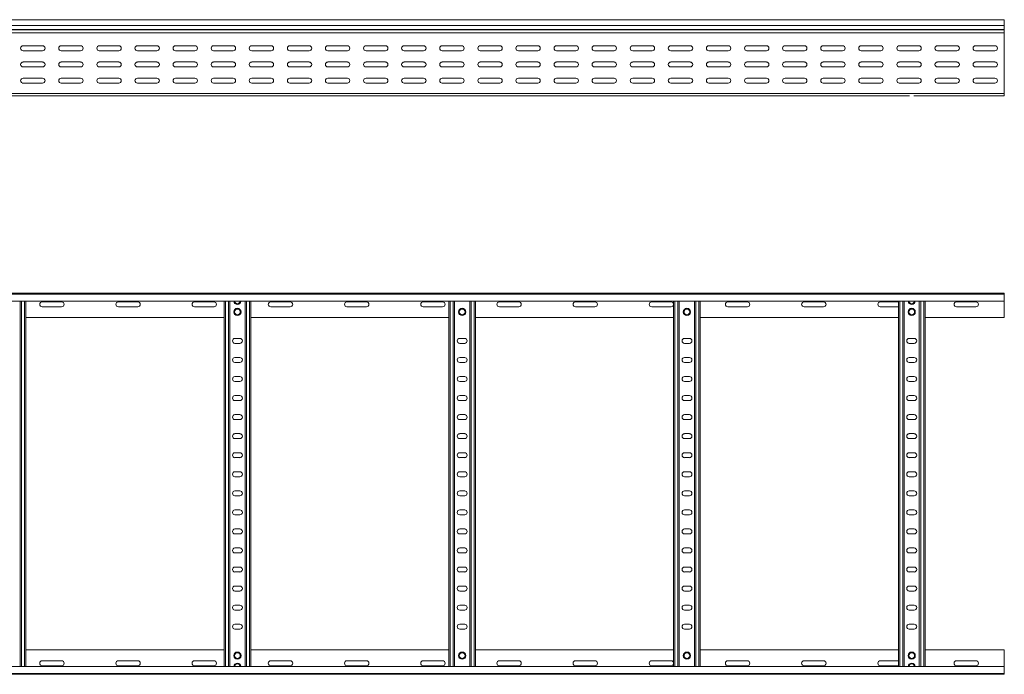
# Model space of a CAD drawing. Header units: millimetres. Extents: x -675 to 3565, y -5029 to -70.
# Tile 5 of 14: x 2246 to 3538, y -3767 to -2908. Entities that reach past the tile are written whole.
import ezdxf

# ---------------------------------------------------------------- set-up
doc = ezdxf.new("R2010")
doc.units = ezdxf.units.MM

msp = doc.modelspace()

# ---------------------------------------------------------------- linework, layer by layer
at = {"color": 7, "linetype": 'Continuous', "lineweight": 15}
for p, q in [((3538.4, -2908.1), (591.4, -2908.1)), ((591.4, -2915.6), (3538.4, -2915.6)), ((3538.4, -2915.6), (3538.4, -2908.1)), ((3538.4, -2920.9), (3538.4, -2915.6)), ((591.4, -2920.9), (3538.4, -2920.9)), ((591.4, -2921.2), (3538.4, -2921.2)), ((591.4, -2925.4), (3538.4, -2925.4)), ((3538.4, -2920.9), (3538.4, -2921.2)), ((3538.4, -2925.4), (3538.4, -2921.2)), ((3538.4, -2925.4), (3538.4, -3005.1)), ((2276.2, -2942.4), (2250.7, -2942.4)), ((2326.2, -2942.4), (2300.7, -2942.4)), ((2376.2, -2942.4), (2350.7, -2942.4)), ((2426.2, -2942.4), (2400.7, -2942.4)), ((2476.2, -2942.4), (2450.7, -2942.4)), ((2526.2, -2942.4), (2500.7, -2942.4)), ((2576.2, -2942.4), (2550.7, -2942.4)), ((2626.2, -2942.4), (2600.7, -2942.4)), ((2676.2, -2942.4), (2650.7, -2942.4)), ((2726.2, -2942.4), (2700.7, -2942.4)), ((2776.2, -2942.4), (2750.7, -2942.4)), ((2826.2, -2942.4), (2800.7, -2942.4)), ((2876.2, -2942.4), (2850.7, -2942.4)), ((2926.2, -2942.4), (2900.7, -2942.4)), ((2976.2, -2942.4), (2950.7, -2942.4)), ((3026.2, -2942.4), (3000.7, -2942.4)), ((3076.2, -2942.4), (3050.7, -2942.4)), ((3126.2, -2942.4), (3100.7, -2942.4)), ((3176.2, -2942.4), (3150.7, -2942.4)), ((3226.2, -2942.4), (3200.7, -2942.4)), ((3276.2, -2942.4), (3250.7, -2942.4)), ((3326.2, -2942.4), (3300.7, -2942.4)), ((3376.2, -2942.4), (3350.7, -2942.4)), ((3426.2, -2942.4), (3400.7, -2942.4)), ((3476.2, -2942.4), (3450.7, -2942.4)), ((3526.2, -2942.4), (3500.7, -2942.4)), ((2250.7, -2948.9), (2276.2, -2948.9)), ((2300.7, -2948.9), (2326.2, -2948.9)), ((2350.7, -2948.9), (2376.2, -2948.9)), ((2400.7, -2948.9), (2426.2, -2948.9)), ((2450.7, -2948.9), (2476.2, -2948.9)), ((2500.7, -2948.9), (2526.2, -2948.9)), ((2550.7, -2948.9), (2576.2, -2948.9)), ((2600.7, -2948.9), (2626.2, -2948.9)), ((2650.7, -2948.9), (2676.2, -2948.9)), ((2700.7, -2948.9), (2726.2, -2948.9)), ((2750.7, -2948.9), (2776.2, -2948.9)), ((2800.7, -2948.9), (2826.2, -2948.9)), ((2850.7, -2948.9), (2876.2, -2948.9)), ((2900.7, -2948.9), (2926.2, -2948.9)), ((2950.7, -2948.9), (2976.2, -2948.9)), ((3000.7, -2948.9), (3026.2, -2948.9)), ((3050.7, -2948.9), (3076.2, -2948.9)), ((3100.7, -2948.9), (3126.2, -2948.9)), ((3150.7, -2948.9), (3176.2, -2948.9)), ((3200.7, -2948.9), (3226.2, -2948.9)), ((3250.7, -2948.9), (3276.2, -2948.9)), ((3300.7, -2948.9), (3326.2, -2948.9)), ((3350.7, -2948.9), (3376.2, -2948.9)), ((3400.7, -2948.9), (3426.2, -2948.9)), ((3450.7, -2948.9), (3476.2, -2948.9)), ((3500.7, -2948.9), (3526.2, -2948.9)), ((2276.2, -2963.6), (2250.7, -2963.6)), ((2250.7, -2970.1), (2276.2, -2970.1)), ((2326.2, -2963.6), (2300.7, -2963.6)), ((2300.7, -2970.1), (2326.2, -2970.1)), ((2376.2, -2963.6), (2350.7, -2963.6)), ((2350.7, -2970.1), (2376.2, -2970.1)), ((2426.2, -2963.6), (2400.7, -2963.6)), ((2400.7, -2970.1), (2426.2, -2970.1)), ((2476.2, -2963.6), (2450.7, -2963.6)), ((2450.7, -2970.1), (2476.2, -2970.1)), ((2526.2, -2963.6), (2500.7, -2963.6)), ((2500.7, -2970.1), (2526.2, -2970.1)), ((2576.2, -2963.6), (2550.7, -2963.6)), ((2550.7, -2970.1), (2576.2, -2970.1)), ((2626.2, -2963.6), (2600.7, -2963.6)), ((2600.7, -2970.1), (2626.2, -2970.1)), ((2676.2, -2963.6), (2650.7, -2963.6)), ((2650.7, -2970.1), (2676.2, -2970.1)), ((2726.2, -2963.6), (2700.7, -2963.6)), ((2700.7, -2970.1), (2726.2, -2970.1)), ((2776.2, -2963.6), (2750.7, -2963.6)), ((2750.7, -2970.1), (2776.2, -2970.1)), ((2826.2, -2963.6), (2800.7, -2963.6)), ((2800.7, -2970.1), (2826.2, -2970.1)), ((2876.2, -2963.6), (2850.7, -2963.6)), ((2850.7, -2970.1), (2876.2, -2970.1)), ((2926.2, -2963.6), (2900.7, -2963.6)), ((2900.7, -2970.1), (2926.2, -2970.1)), ((2976.2, -2963.6), (2950.7, -2963.6)), ((2950.7, -2970.1), (2976.2, -2970.1)), ((3026.2, -2963.6), (3000.7, -2963.6)), ((3000.7, -2970.1), (3026.2, -2970.1)), ((3076.2, -2963.6), (3050.7, -2963.6)), ((3050.7, -2970.1), (3076.2, -2970.1)), ((3126.2, -2963.6), (3100.7, -2963.6)), ((3100.7, -2970.1), (3126.2, -2970.1)), ((3176.2, -2963.6), (3150.7, -2963.6)), ((3150.7, -2970.1), (3176.2, -2970.1)), ((3226.2, -2963.6), (3200.7, -2963.6)), ((3200.7, -2970.1), (3226.2, -2970.1)), ((3276.2, -2963.6), (3250.7, -2963.6)), ((3250.7, -2970.1), (3276.2, -2970.1)), ((3326.2, -2963.6), (3300.7, -2963.6)), ((3300.7, -2970.1), (3326.2, -2970.1)), ((3376.2, -2963.6), (3350.7, -2963.6)), ((3350.7, -2970.1), (3376.2, -2970.1)), ((3426.2, -2963.6), (3400.7, -2963.6)), ((3400.7, -2970.1), (3426.2, -2970.1)), ((3476.2, -2963.6), (3450.7, -2963.6)), ((3450.7, -2970.1), (3476.2, -2970.1)), ((3526.2, -2963.6), (3500.7, -2963.6)), ((3500.7, -2970.1), (3526.2, -2970.1)), ((2276.2, -2984.9), (2250.7, -2984.9)), ((2326.2, -2984.9), (2300.7, -2984.9)), ((2376.2, -2984.9), (2350.7, -2984.9)), ((2426.2, -2984.9), (2400.7, -2984.9)), ((2476.2, -2984.9), (2450.7, -2984.9)), ((2526.2, -2984.9), (2500.7, -2984.9)), ((2576.2, -2984.9), (2550.7, -2984.9)), ((2626.2, -2984.9), (2600.7, -2984.9)), ((2676.2, -2984.9), (2650.7, -2984.9)), ((2726.2, -2984.9), (2700.7, -2984.9)), ((2776.2, -2984.9), (2750.7, -2984.9)), ((2826.2, -2984.9), (2800.7, -2984.9)), ((2876.2, -2984.9), (2850.7, -2984.9)), ((2926.2, -2984.9), (2900.7, -2984.9)), ((2976.2, -2984.9), (2950.7, -2984.9)), ((3026.2, -2984.9), (3000.7, -2984.9)), ((3076.2, -2984.9), (3050.7, -2984.9)), ((3126.2, -2984.9), (3100.7, -2984.9)), ((3176.2, -2984.9), (3150.7, -2984.9)), ((3226.2, -2984.9), (3200.7, -2984.9)), ((3276.2, -2984.9), (3250.7, -2984.9)), ((3326.2, -2984.9), (3300.7, -2984.9)), ((3376.2, -2984.9), (3350.7, -2984.9)), ((3426.2, -2984.9), (3400.7, -2984.9)), ((3476.2, -2984.9), (3450.7, -2984.9)), ((3526.2, -2984.9), (3500.7, -2984.9)), ((2249.6, -2991.2), (2252.6, -2991.2)), ((2250.7, -2991.4), (2276.2, -2991.4)), ((2300.7, -2991.4), (2326.2, -2991.4)), ((2350.7, -2991.4), (2376.2, -2991.4)), ((2400.7, -2991.4), (2426.2, -2991.4)), ((2450.7, -2991.4), (2476.2, -2991.4)), ((2500.7, -2991.4), (2526.2, -2991.4)), ((2516.2, -2991.2), (2520.1, -2991.2)), ((2550.7, -2991.4), (2576.2, -2991.4)), ((2600.7, -2991.4), (2626.2, -2991.4)), ((2650.7, -2991.4), (2676.2, -2991.4)), ((2700.7, -2991.4), (2726.2, -2991.4)), ((2750.7, -2991.4), (2776.2, -2991.4)), ((2800.7, -2991.4), (2826.2, -2991.4)), ((2811.2, -2991.2), (2815.1, -2991.2)), ((2850.7, -2991.4), (2876.2, -2991.4)), ((2900.7, -2991.4), (2926.2, -2991.4)), ((2950.7, -2991.4), (2976.2, -2991.4)), ((3000.7, -2991.4), (3026.2, -2991.4)), ((3050.7, -2991.4), (3076.2, -2991.4)), ((3100.7, -2991.4), (3126.2, -2991.4)), ((3106.2, -2991.2), (3110.1, -2991.2)), ((3150.7, -2991.4), (3176.2, -2991.4)), ((3200.7, -2991.4), (3226.2, -2991.4)), ((3250.7, -2991.4), (3276.2, -2991.4)), ((3300.7, -2991.4), (3326.2, -2991.4)), ((3350.7, -2991.4), (3376.2, -2991.4)), ((3400.7, -2991.4), (3426.2, -2991.4)), ((3401.2, -2991.2), (3405.1, -2991.2)), ((3450.7, -2991.4), (3476.2, -2991.4)), ((3500.7, -2991.4), (3526.2, -2991.4)), ((591.4, -3005.1), (3538.4, -3005.1)), ((1649.9, -3008.1), (2529, -3008.1)), ((2529, -3008.1), (2534.9, -3008.1)), ((2534.9, -3008.1), (3414, -3008.1)), ((3419.9, -3008.1), (3538.4, -3008.1)), ((3538.4, -3008.1), (3538.4, -3005.1)), ((591.4, -3267.1), (3538.4, -3267.1)), ((3538.4, -3268.2), (591.4, -3268.2)), ((3538.4, -3267.1), (3538.4, -3268.2)), ((3538.4, -3268.2), (3538.4, -3277.3)), ((591.4, -3277.3), (3538.4, -3277.3)), ((2246.9, -3756.9), (2246.9, -3277.3)), ((2254.4, -3756.9), (2254.4, -3277.3)), ((2301.2, -3278.3), (2275.7, -3278.3)), ((2401.2, -3278.3), (2375.7, -3278.3)), ((2501.2, -3278.3), (2475.7, -3278.3)), ((2514.4, -3756.9), (2514.4, -3277.3)), ((2521.9, -3756.9), (2521.9, -3277.3)), ((2541.9, -3756.9), (2541.9, -3277.3)), ((2549.4, -3756.9), (2549.4, -3277.3)), ((2601.2, -3278.3), (2575.7, -3278.3)), ((2701.2, -3278.3), (2675.7, -3278.3)), ((2801.2, -3278.3), (2775.7, -3278.3)), ((2809.4, -3756.9), (2809.4, -3277.3)), ((2816.9, -3756.9), (2816.9, -3277.3)), ((2836.9, -3756.9), (2836.9, -3277.3)), ((2844.4, -3756.9), (2844.4, -3277.3)), ((2901.2, -3278.3), (2875.7, -3278.3)), ((3001.2, -3278.3), (2975.7, -3278.3)), ((3101.2, -3278.3), (3075.7, -3278.3)), ((3104.4, -3756.9), (3104.4, -3277.3)), ((3111.9, -3756.9), (3111.9, -3277.3)), ((3131.9, -3756.9), (3131.9, -3277.3)), ((3139.4, -3756.9), (3139.4, -3277.3)), ((3201.2, -3278.3), (3175.7, -3278.3)), ((3301.2, -3278.3), (3275.7, -3278.3)), ((3399.4, -3278.3), (3375.7, -3278.3)), ((3399.4, -3756.9), (3399.4, -3277.3)), ((3406.9, -3756.9), (3406.9, -3277.3)), ((3426.9, -3756.9), (3426.9, -3277.3)), ((3434.4, -3756.9), (3434.4, -3277.3)), ((3501.2, -3278.3), (3475.7, -3278.3)), ((3538.4, -3277.3), (3538.4, -3299.1)), ((2275.7, -3284.8), (2301.2, -3284.8)), ((2375.7, -3284.8), (2401.2, -3284.8)), ((2475.7, -3284.8), (2501.2, -3284.8)), ((2575.7, -3284.8), (2601.2, -3284.8)), ((2675.7, -3284.8), (2701.2, -3284.8)), ((2775.7, -3284.8), (2801.2, -3284.8)), ((2875.7, -3284.8), (2901.2, -3284.8)), ((2975.7, -3284.8), (3001.2, -3284.8)), ((3075.7, -3284.8), (3101.2, -3284.8)), ((3175.7, -3284.8), (3201.2, -3284.8)), ((3275.7, -3284.8), (3301.2, -3284.8)), ((3375.7, -3284.8), (3399.4, -3284.8)), ((3475.7, -3284.8), (3501.2, -3284.8)), ((2254.4, -3299.1), (2514.4, -3299.1)), ((2549.4, -3299.1), (2809.4, -3299.1)), ((2844.4, -3299.1), (3104.4, -3299.1)), ((3139.4, -3299.1), (3399.4, -3299.1)), ((3434.4, -3299.1), (3538.4, -3299.1)), ((2535.2, -3326.3), (2528.7, -3326.3)), ((2528.7, -3332.8), (2535.2, -3332.8)), ((2830.2, -3326.3), (2823.7, -3326.3)), ((2823.7, -3332.8), (2830.2, -3332.8)), ((3125.2, -3326.3), (3118.7, -3326.3)), ((3118.7, -3332.8), (3125.2, -3332.8)), ((3420.2, -3326.3), (3413.7, -3326.3)), ((3413.7, -3332.8), (3420.2, -3332.8)), ((2535.2, -3351.3), (2528.7, -3351.3)), ((2528.7, -3357.8), (2535.2, -3357.8)), ((2830.2, -3351.3), (2823.7, -3351.3)), ((2823.7, -3357.8), (2830.2, -3357.8)), ((3125.2, -3351.3), (3118.7, -3351.3)), ((3118.7, -3357.8), (3125.2, -3357.8)), ((3420.2, -3351.3), (3413.7, -3351.3)), ((3413.7, -3357.8), (3420.2, -3357.8)), ((2535.2, -3376.3), (2528.7, -3376.3)), ((2528.7, -3382.8), (2535.2, -3382.8)), ((2830.2, -3376.3), (2823.7, -3376.3)), ((2823.7, -3382.8), (2830.2, -3382.8)), ((3125.2, -3376.3), (3118.7, -3376.3)), ((3118.7, -3382.8), (3125.2, -3382.8)), ((3420.2, -3376.3), (3413.7, -3376.3)), ((3413.7, -3382.8), (3420.2, -3382.8)), ((2535.2, -3401.3), (2528.7, -3401.3)), ((2528.7, -3407.8), (2535.2, -3407.8)), ((2830.2, -3401.3), (2823.7, -3401.3)), ((2823.7, -3407.8), (2830.2, -3407.8)), ((3125.2, -3401.3), (3118.7, -3401.3)), ((3118.7, -3407.8), (3125.2, -3407.8)), ((3420.2, -3401.3), (3413.7, -3401.3)), ((3413.7, -3407.8), (3420.2, -3407.8)), ((2535.2, -3426.3), (2528.7, -3426.3)), ((2528.7, -3432.8), (2535.2, -3432.8)), ((2830.2, -3426.3), (2823.7, -3426.3)), ((2823.7, -3432.8), (2830.2, -3432.8)), ((3125.2, -3426.3), (3118.7, -3426.3)), ((3118.7, -3432.8), (3125.2, -3432.8)), ((3420.2, -3426.3), (3413.7, -3426.3)), ((3413.7, -3432.8), (3420.2, -3432.8)), ((2535.2, -3451.3), (2528.7, -3451.3)), ((2528.7, -3457.8), (2535.2, -3457.8)), ((2830.2, -3451.3), (2823.7, -3451.3)), ((2823.7, -3457.8), (2830.2, -3457.8)), ((3125.2, -3451.3), (3118.7, -3451.3)), ((3118.7, -3457.8), (3125.2, -3457.8)), ((3420.2, -3451.3), (3413.7, -3451.3)), ((3413.7, -3457.8), (3420.2, -3457.8)), ((2535.2, -3476.3), (2528.7, -3476.3)), ((2528.7, -3482.8), (2535.2, -3482.8)), ((2830.2, -3476.3), (2823.7, -3476.3)), ((2823.7, -3482.8), (2830.2, -3482.8)), ((3125.2, -3476.3), (3118.7, -3476.3)), ((3118.7, -3482.8), (3125.2, -3482.8)), ((3420.2, -3476.3), (3413.7, -3476.3)), ((3413.7, -3482.8), (3420.2, -3482.8)), ((2535.2, -3501.3), (2528.7, -3501.3)), ((2830.2, -3501.3), (2823.7, -3501.3)), ((3125.2, -3501.3), (3118.7, -3501.3)), ((3420.2, -3501.3), (3413.7, -3501.3)), ((2528.7, -3507.8), (2535.2, -3507.8)), ((2823.7, -3507.8), (2830.2, -3507.8)), ((3118.7, -3507.8), (3125.2, -3507.8)), ((3413.7, -3507.8), (3420.2, -3507.8)), ((2535.2, -3526.3), (2528.7, -3526.3)), ((2830.2, -3526.3), (2823.7, -3526.3)), ((3125.2, -3526.3), (3118.7, -3526.3)), ((3420.2, -3526.3), (3413.7, -3526.3)), ((2528.7, -3532.8), (2535.2, -3532.8)), ((2823.7, -3532.8), (2830.2, -3532.8)), ((3118.7, -3532.8), (3125.2, -3532.8)), ((3413.7, -3532.8), (3420.2, -3532.8)), ((2535.2, -3551.3), (2528.7, -3551.3)), ((2830.2, -3551.3), (2823.7, -3551.3)), ((3125.2, -3551.3), (3118.7, -3551.3)), ((3420.2, -3551.3), (3413.7, -3551.3)), ((2528.7, -3557.8), (2535.2, -3557.8)), ((2823.7, -3557.8), (2830.2, -3557.8)), ((3118.7, -3557.8), (3125.2, -3557.8)), ((3413.7, -3557.8), (3420.2, -3557.8)), ((2535.2, -3576.3), (2528.7, -3576.3)), ((2830.2, -3576.3), (2823.7, -3576.3)), ((3125.2, -3576.3), (3118.7, -3576.3)), ((3420.2, -3576.3), (3413.7, -3576.3)), ((2528.7, -3582.8), (2535.2, -3582.8)), ((2823.7, -3582.8), (2830.2, -3582.8)), ((3118.7, -3582.8), (3125.2, -3582.8)), ((3413.7, -3582.8), (3420.2, -3582.8)), ((2535.2, -3601.3), (2528.7, -3601.3)), ((2830.2, -3601.3), (2823.7, -3601.3)), ((3125.2, -3601.3), (3118.7, -3601.3)), ((3420.2, -3601.3), (3413.7, -3601.3)), ((2528.7, -3607.8), (2535.2, -3607.8)), ((2823.7, -3607.8), (2830.2, -3607.8)), ((3118.7, -3607.8), (3125.2, -3607.8)), ((3413.7, -3607.8), (3420.2, -3607.8)), ((2535.2, -3626.3), (2528.7, -3626.3)), ((2830.2, -3626.3), (2823.7, -3626.3)), ((3125.2, -3626.3), (3118.7, -3626.3)), ((3420.2, -3626.3), (3413.7, -3626.3)), ((2528.7, -3632.8), (2535.2, -3632.8)), ((2823.7, -3632.8), (2830.2, -3632.8)), ((3118.7, -3632.8), (3125.2, -3632.8)), ((3413.7, -3632.8), (3420.2, -3632.8)), ((2535.2, -3651.3), (2528.7, -3651.3)), ((2830.2, -3651.3), (2823.7, -3651.3)), ((3125.2, -3651.3), (3118.7, -3651.3)), ((3420.2, -3651.3), (3413.7, -3651.3)), ((2528.7, -3657.8), (2535.2, -3657.8)), ((2823.7, -3657.8), (2830.2, -3657.8)), ((3118.7, -3657.8), (3125.2, -3657.8)), ((3413.7, -3657.8), (3420.2, -3657.8)), ((2535.2, -3676.3), (2528.7, -3676.3)), ((2528.7, -3682.8), (2535.2, -3682.8)), ((2830.2, -3676.3), (2823.7, -3676.3)), ((2823.7, -3682.8), (2830.2, -3682.8)), ((3125.2, -3676.3), (3118.7, -3676.3)), ((3118.7, -3682.8), (3125.2, -3682.8)), ((3420.2, -3676.3), (3413.7, -3676.3)), ((3413.7, -3682.8), (3420.2, -3682.8)), ((2535.2, -3701.3), (2528.7, -3701.3)), ((2528.7, -3707.8), (2535.2, -3707.8)), ((2830.2, -3701.3), (2823.7, -3701.3)), ((2823.7, -3707.8), (2830.2, -3707.8)), ((3125.2, -3701.3), (3118.7, -3701.3)), ((3118.7, -3707.8), (3125.2, -3707.8)), ((3420.2, -3701.3), (3413.7, -3701.3)), ((3413.7, -3707.8), (3420.2, -3707.8)), ((2254.4, -3735.1), (2514.4, -3735.1)), ((2549.4, -3735.1), (2809.4, -3735.1)), ((2844.4, -3735.1), (3104.4, -3735.1)), ((3139.4, -3735.1), (3399.4, -3735.1)), ((3434.4, -3735.1), (3538.4, -3735.1)), ((3538.4, -3756.9), (3538.4, -3735.1)), ((3538.4, -3756.9), (591.4, -3756.9)), ((2275.7, -3749.3), (2301.2, -3749.3)), ((2301.2, -3755.8), (2275.7, -3755.8)), ((2375.7, -3749.3), (2401.2, -3749.3)), ((2401.2, -3755.8), (2375.7, -3755.8)), ((2475.7, -3749.3), (2501.2, -3749.3)), ((2501.2, -3755.8), (2475.7, -3755.8)), ((2575.7, -3749.3), (2601.2, -3749.3)), ((2601.2, -3755.8), (2575.7, -3755.8)), ((2675.7, -3749.3), (2701.2, -3749.3)), ((2701.2, -3755.8), (2675.7, -3755.8)), ((2775.7, -3749.3), (2801.2, -3749.3)), ((2801.2, -3755.8), (2775.7, -3755.8)), ((2875.7, -3749.3), (2901.2, -3749.3)), ((2901.2, -3755.8), (2875.7, -3755.8)), ((2975.7, -3749.3), (3001.2, -3749.3)), ((3001.2, -3755.8), (2975.7, -3755.8)), ((3075.7, -3749.3), (3101.2, -3749.3)), ((3101.2, -3755.8), (3075.7, -3755.8)), ((3175.7, -3749.3), (3201.2, -3749.3)), ((3201.2, -3755.8), (3175.7, -3755.8)), ((3275.7, -3749.3), (3301.2, -3749.3)), ((3301.2, -3755.8), (3275.7, -3755.8)), ((3375.7, -3749.3), (3399.4, -3749.3)), ((3399.4, -3755.8), (3375.7, -3755.8)), ((3475.7, -3749.3), (3501.2, -3749.3)), ((3501.2, -3755.8), (3475.7, -3755.8)), ((3538.4, -3766), (3538.4, -3756.9)), ((591.4, -3766), (3538.4, -3766)), ((591.4, -3767.1), (3538.4, -3767.1)), ((3538.4, -3767.1), (3538.4, -3766))]:
    msp.add_line(p, q, dxfattribs=at)
at = {"color": 8, "linetype": 'Continuous', "lineweight": 15}
for p, q in [((2252.6, -2991.4), (2252.6, -2991.2)), ((2516.2, -2991.2), (2516.2, -2991.4)), ((2520.1, -2991.4), (2520.1, -2991.2)), ((2811.2, -2991.2), (2811.2, -2991.4)), ((2815.1, -2991.4), (2815.1, -2991.2)), ((3106.2, -2991.2), (3106.2, -2991.4)), ((3110.1, -2991.4), (3110.1, -2991.2)), ((3401.2, -2991.2), (3401.2, -2991.4)), ((3405.1, -2991.4), (3405.1, -2991.2)), ((2248.7, -3756.9), (2248.7, -3277.3)), ((2252.6, -3756.9), (2252.6, -3277.3)), ((2516.2, -3756.9), (2516.2, -3277.3)), ((2520.1, -3756.9), (2520.1, -3277.3)), ((2543.7, -3756.9), (2543.7, -3277.3)), ((2547.6, -3756.9), (2547.6, -3277.3)), ((2811.2, -3756.9), (2811.2, -3277.3)), ((2815.1, -3756.9), (2815.1, -3277.3)), ((2838.7, -3756.9), (2838.7, -3277.3)), ((2842.6, -3756.9), (2842.6, -3277.3)), ((3106.2, -3756.9), (3106.2, -3277.3)), ((3110.1, -3756.9), (3110.1, -3277.3)), ((3133.7, -3756.9), (3133.7, -3277.3)), ((3137.6, -3756.9), (3137.6, -3277.3)), ((3401.2, -3756.9), (3401.2, -3277.3)), ((3405.1, -3756.9), (3405.1, -3277.3)), ((3428.7, -3756.9), (3428.7, -3277.3)), ((3432.6, -3756.9), (3432.6, -3277.3))]:
    msp.add_line(p, q, dxfattribs=at)
at = {"color": 7, "linetype": 'Continuous', "lineweight": 15}
for centre, radius in [((2531.9, -3291.6), 4.75), ((2531.9, -3291.6), 3.75), ((2826.9, -3291.6), 4.75), ((2826.9, -3291.6), 3.75), ((3121.9, -3291.6), 4.75), ((3121.9, -3291.6), 3.75), ((3416.9, -3291.6), 4.75), ((3416.9, -3291.6), 3.75), ((2531.9, -3742.6), 4.75), ((2531.9, -3742.6), 3.75), ((2826.9, -3742.6), 4.75), ((2826.9, -3742.6), 3.75), ((3121.9, -3742.6), 4.75), ((3121.9, -3742.6), 3.75), ((3416.9, -3742.6), 4.75), ((3416.9, -3742.6), 3.75)]:
    msp.add_circle(centre, radius, dxfattribs=at)
for centre, radius, start, end in [((2250.7, -2945.6), 3.25, 90, 270), ((2276.2, -2945.6), 3.25, 270, 90), ((2300.7, -2945.6), 3.25, 90, 270), ((2326.2, -2945.6), 3.25, 270, 90), ((2350.7, -2945.6), 3.25, 90, 270), ((2376.2, -2945.6), 3.25, 270, 90), ((2400.7, -2945.6), 3.25, 90, 270), ((2426.2, -2945.6), 3.25, 270, 90), ((2450.7, -2945.6), 3.25, 90, 270), ((2476.2, -2945.6), 3.25, 270, 90), ((2500.7, -2945.6), 3.25, 90, 270), ((2526.2, -2945.6), 3.25, 270, 90), ((2550.7, -2945.6), 3.25, 90, 270), ((2576.2, -2945.6), 3.25, 270, 90), ((2600.7, -2945.6), 3.25, 90, 270), ((2626.2, -2945.6), 3.25, 270, 90), ((2650.7, -2945.6), 3.25, 90, 270), ((2676.2, -2945.6), 3.25, 270, 90), ((2700.7, -2945.6), 3.25, 90, 270), ((2726.2, -2945.6), 3.25, 270, 90), ((2750.7, -2945.6), 3.25, 90, 270), ((2776.2, -2945.6), 3.25, 270, 90), ((2800.7, -2945.6), 3.25, 90, 270), ((2826.2, -2945.6), 3.25, 270, 90), ((2850.7, -2945.6), 3.25, 90, 270), ((2876.2, -2945.6), 3.25, 270, 90), ((2900.7, -2945.6), 3.25, 90, 270), ((2926.2, -2945.6), 3.25, 270, 90), ((2950.7, -2945.6), 3.25, 90, 270), ((2976.2, -2945.6), 3.25, 270, 90), ((3000.7, -2945.6), 3.25, 90, 270), ((3026.2, -2945.6), 3.25, 270, 90), ((3050.7, -2945.6), 3.25, 90, 270), ((3076.2, -2945.6), 3.25, 270, 90), ((3100.7, -2945.6), 3.25, 90, 270), ((3126.2, -2945.6), 3.25, 270, 90), ((3150.7, -2945.6), 3.25, 90, 270), ((3176.2, -2945.6), 3.25, 270, 90), ((3200.7, -2945.6), 3.25, 90, 270), ((3226.2, -2945.6), 3.25, 270, 90), ((3250.7, -2945.6), 3.25, 90, 270), ((3276.2, -2945.6), 3.25, 270, 90), ((3300.7, -2945.6), 3.25, 90, 270), ((3326.2, -2945.6), 3.25, 270, 90), ((3350.7, -2945.6), 3.25, 90, 270), ((3376.2, -2945.6), 3.25, 270, 90), ((3400.7, -2945.6), 3.25, 90, 270), ((3426.2, -2945.6), 3.25, 270, 90), ((3450.7, -2945.6), 3.25, 90, 270), ((3476.2, -2945.6), 3.25, 270, 90), ((3500.7, -2945.6), 3.25, 90, 270), ((3526.2, -2945.6), 3.25, 270, 90), ((2250.7, -2966.9), 3.25, 90, 270), ((2276.2, -2966.9), 3.25, 270, 90), ((2300.7, -2966.9), 3.25, 90, 270), ((2326.2, -2966.9), 3.25, 270, 90), ((2350.7, -2966.9), 3.25, 90, 270), ((2376.2, -2966.9), 3.25, 270, 90), ((2400.7, -2966.9), 3.25, 90, 270), ((2426.2, -2966.9), 3.25, 270, 90), ((2450.7, -2966.9), 3.25, 90, 270), ((2476.2, -2966.9), 3.25, 270, 90), ((2500.7, -2966.9), 3.25, 90, 270), ((2526.2, -2966.9), 3.25, 270, 90), ((2550.7, -2966.9), 3.25, 90, 270), ((2576.2, -2966.9), 3.25, 270, 90), ((2600.7, -2966.9), 3.25, 90, 270), ((2626.2, -2966.9), 3.25, 270, 90), ((2650.7, -2966.9), 3.25, 90, 270), ((2676.2, -2966.9), 3.25, 270, 90), ((2700.7, -2966.9), 3.25, 90, 270), ((2726.2, -2966.9), 3.25, 270, 90), ((2750.7, -2966.9), 3.25, 90, 270), ((2776.2, -2966.9), 3.25, 270, 90), ((2800.7, -2966.9), 3.25, 90, 270), ((2826.2, -2966.9), 3.25, 270, 90), ((2850.7, -2966.9), 3.25, 90, 270), ((2876.2, -2966.9), 3.25, 270, 90), ((2900.7, -2966.9), 3.25, 90, 270), ((2926.2, -2966.9), 3.25, 270, 90), ((2950.7, -2966.9), 3.25, 90, 270), ((2976.2, -2966.9), 3.25, 270, 90), ((3000.7, -2966.9), 3.25, 90, 270), ((3026.2, -2966.9), 3.25, 270, 90), ((3050.7, -2966.9), 3.25, 90, 270), ((3076.2, -2966.9), 3.25, 270, 90), ((3100.7, -2966.9), 3.25, 90, 270), ((3126.2, -2966.9), 3.25, 270, 90), ((3150.7, -2966.9), 3.25, 90, 270), ((3176.2, -2966.9), 3.25, 270, 90), ((3200.7, -2966.9), 3.25, 90, 270), ((3226.2, -2966.9), 3.25, 270, 90), ((3250.7, -2966.9), 3.25, 90, 270), ((3276.2, -2966.9), 3.25, 270, 90), ((3300.7, -2966.9), 3.25, 90, 270), ((3326.2, -2966.9), 3.25, 270, 90), ((3350.7, -2966.9), 3.25, 90, 270), ((3376.2, -2966.9), 3.25, 270, 90), ((3400.7, -2966.9), 3.25, 90, 270), ((3426.2, -2966.9), 3.25, 270, 90), ((3450.7, -2966.9), 3.25, 90, 270), ((3476.2, -2966.9), 3.25, 270, 90), ((3500.7, -2966.9), 3.25, 90, 270), ((3526.2, -2966.9), 3.25, 270, 90), ((2250.7, -2988.1), 3.25, 90, 270), ((2276.2, -2988.1), 3.25, 270, 90), ((2300.7, -2988.1), 3.25, 90, 270), ((2326.2, -2988.1), 3.25, 270, 90), ((2350.7, -2988.1), 3.25, 90, 270), ((2376.2, -2988.1), 3.25, 270, 90), ((2400.7, -2988.1), 3.25, 90, 270), ((2426.2, -2988.1), 3.25, 270, 90), ((2450.7, -2988.1), 3.25, 90, 270), ((2476.2, -2988.1), 3.25, 270, 90), ((2500.7, -2988.1), 3.25, 90, 270), ((2526.2, -2988.1), 3.25, 270, 90), ((2550.7, -2988.1), 3.25, 90, 270), ((2576.2, -2988.1), 3.25, 270, 90), ((2600.7, -2988.1), 3.25, 90, 270), ((2626.2, -2988.1), 3.25, 270, 90), ((2650.7, -2988.1), 3.25, 90, 270), ((2676.2, -2988.1), 3.25, 270, 90), ((2700.7, -2988.1), 3.25, 90, 270), ((2726.2, -2988.1), 3.25, 270, 90), ((2750.7, -2988.1), 3.25, 90, 270), ((2776.2, -2988.1), 3.25, 270, 90), ((2800.7, -2988.1), 3.25, 90, 270), ((2826.2, -2988.1), 3.25, 270, 90), ((2850.7, -2988.1), 3.25, 90, 270), ((2876.2, -2988.1), 3.25, 270, 90), ((2900.7, -2988.1), 3.25, 90, 270), ((2926.2, -2988.1), 3.25, 270, 90), ((2950.7, -2988.1), 3.25, 90, 270), ((2976.2, -2988.1), 3.25, 270, 90), ((3000.7, -2988.1), 3.25, 90, 270), ((3026.2, -2988.1), 3.25, 270, 90), ((3050.7, -2988.1), 3.25, 90, 270), ((3076.2, -2988.1), 3.25, 270, 90), ((3100.7, -2988.1), 3.25, 90, 270), ((3126.2, -2988.1), 3.25, 270, 90), ((3150.7, -2988.1), 3.25, 90, 270), ((3176.2, -2988.1), 3.25, 270, 90), ((3200.7, -2988.1), 3.25, 90, 270), ((3226.2, -2988.1), 3.25, 270, 90), ((3250.7, -2988.1), 3.25, 90, 270), ((3276.2, -2988.1), 3.25, 270, 90), ((3300.7, -2988.1), 3.25, 90, 270), ((3326.2, -2988.1), 3.25, 270, 90), ((3350.7, -2988.1), 3.25, 90, 270), ((3376.2, -2988.1), 3.25, 270, 90), ((3400.7, -2988.1), 3.25, 90, 270), ((3426.2, -2988.1), 3.25, 270, 90), ((3450.7, -2988.1), 3.25, 90, 270), ((3476.2, -2988.1), 3.25, 270, 90), ((3500.7, -2988.1), 3.25, 90, 270), ((3526.2, -2988.1), 3.25, 270, 90), ((2252.6, -2993), 1.8, 63.4372, 90), ((2516.2, -2993), 1.8, 90, 116.5628), ((2520.1, -2993), 1.8, 63.4372, 90), ((2811.2, -2993), 1.8, 90, 116.5628), ((2815.1, -2993), 1.8, 63.4372, 90), ((3106.2, -2993), 1.8, 90, 116.5628), ((3110.1, -2993), 1.8, 63.4372, 90), ((3401.2, -2993), 1.8, 90, 115.9384), ((3405.1, -2993), 1.8, 63.4372, 90), ((2275.7, -3281.6), 3.25, 90, 270), ((2301.2, -3281.6), 3.25, 270, 90), ((2375.7, -3281.6), 3.25, 90, 270), ((2401.2, -3281.6), 3.25, 270, 90), ((2475.7, -3281.6), 3.25, 90, 270), ((2501.2, -3281.6), 3.25, 270, 90), ((2531.9, -3277), 4.75, 183.9233, 356.0767), ((2575.7, -3281.6), 3.25, 90, 270), ((2601.2, -3281.6), 3.25, 270, 90), ((2675.7, -3281.6), 3.25, 90, 270), ((2701.2, -3281.6), 3.25, 270, 90), ((2775.7, -3281.6), 3.25, 90, 270), ((2801.2, -3281.6), 3.25, 270, 90), ((2875.7, -3281.6), 3.25, 90, 270), ((2901.2, -3281.6), 3.25, 270, 90), ((2975.7, -3281.6), 3.25, 90, 270), ((3001.2, -3281.6), 3.25, 270, 90), ((3075.7, -3281.6), 3.25, 90, 270), ((3101.2, -3281.6), 3.25, 270, 90), ((3175.7, -3281.6), 3.25, 90, 270), ((3201.2, -3281.6), 3.25, 270, 90), ((3275.7, -3281.6), 3.25, 90, 270), ((3301.2, -3281.6), 3.25, 270, 90), ((3375.7, -3281.6), 3.25, 90, 270), ((3416.9, -3277), 4.75, 183.9233, 356.0767), ((3475.7, -3281.6), 3.25, 90, 270), ((3501.2, -3281.6), 3.25, 270, 90), ((2528.7, -3329.6), 3.25, 90, 270), ((2535.2, -3329.6), 3.25, 270, 90), ((2823.7, -3329.6), 3.25, 90, 270), ((2830.2, -3329.6), 3.25, 270, 90), ((3118.7, -3329.6), 3.25, 90, 270), ((3125.2, -3329.6), 3.25, 270, 90), ((3413.7, -3329.6), 3.25, 90, 270), ((3420.2, -3329.6), 3.25, 270, 90), ((2528.7, -3354.6), 3.25, 90, 270), ((2535.2, -3354.6), 3.25, 270, 90), ((2823.7, -3354.6), 3.25, 90, 270), ((2830.2, -3354.6), 3.25, 270, 90), ((3118.7, -3354.6), 3.25, 90, 270), ((3125.2, -3354.6), 3.25, 270, 90), ((3413.7, -3354.6), 3.25, 90, 270), ((3420.2, -3354.6), 3.25, 270, 90), ((2528.7, -3379.6), 3.25, 90, 270), ((2535.2, -3379.6), 3.25, 270, 90), ((2823.7, -3379.6), 3.25, 90, 270), ((2830.2, -3379.6), 3.25, 270, 90), ((3118.7, -3379.6), 3.25, 90, 270), ((3125.2, -3379.6), 3.25, 270, 90), ((3413.7, -3379.6), 3.25, 90, 270), ((3420.2, -3379.6), 3.25, 270, 90), ((2528.7, -3404.6), 3.25, 90, 270), ((2535.2, -3404.6), 3.25, 270, 90), ((2823.7, -3404.6), 3.25, 90, 270), ((2830.2, -3404.6), 3.25, 270, 90), ((3118.7, -3404.6), 3.25, 90, 270), ((3125.2, -3404.6), 3.25, 270, 90), ((3413.7, -3404.6), 3.25, 90, 270), ((3420.2, -3404.6), 3.25, 270, 90), ((2528.7, -3429.6), 3.25, 90, 270), ((2535.2, -3429.6), 3.25, 270, 90), ((2823.7, -3429.6), 3.25, 90, 270), ((2830.2, -3429.6), 3.25, 270, 90), ((3118.7, -3429.6), 3.25, 90, 270), ((3125.2, -3429.6), 3.25, 270, 90), ((3413.7, -3429.6), 3.25, 90, 270), ((3420.2, -3429.6), 3.25, 270, 90), ((2528.7, -3454.6), 3.25, 90, 270), ((2535.2, -3454.6), 3.25, 270, 90), ((2823.7, -3454.6), 3.25, 90, 270), ((2830.2, -3454.6), 3.25, 270, 90), ((3118.7, -3454.6), 3.25, 90, 270), ((3125.2, -3454.6), 3.25, 270, 90), ((3413.7, -3454.6), 3.25, 90, 270), ((3420.2, -3454.6), 3.25, 270, 90), ((2528.7, -3479.6), 3.25, 90, 270), ((2535.2, -3479.6), 3.25, 270, 90), ((2823.7, -3479.6), 3.25, 90, 270), ((2830.2, -3479.6), 3.25, 270, 90), ((3118.7, -3479.6), 3.25, 90, 270), ((3125.2, -3479.6), 3.25, 270, 90), ((3413.7, -3479.6), 3.25, 90, 270), ((3420.2, -3479.6), 3.25, 270, 90), ((2528.7, -3504.6), 3.25, 90, 270), ((2535.2, -3504.6), 3.25, 270, 90), ((2823.7, -3504.6), 3.25, 90, 270), ((2830.2, -3504.6), 3.25, 270, 90), ((3118.7, -3504.6), 3.25, 90, 270), ((3125.2, -3504.6), 3.25, 270, 90), ((3413.7, -3504.6), 3.25, 90, 270), ((3420.2, -3504.6), 3.25, 270, 90), ((2528.7, -3529.6), 3.25, 90, 270), ((2535.2, -3529.6), 3.25, 270, 90), ((2823.7, -3529.6), 3.25, 90, 270), ((2830.2, -3529.6), 3.25, 270, 90), ((3118.7, -3529.6), 3.25, 90, 270), ((3125.2, -3529.6), 3.25, 270, 90), ((3413.7, -3529.6), 3.25, 90, 270), ((3420.2, -3529.6), 3.25, 270, 90), ((2528.7, -3554.6), 3.25, 90, 270), ((2535.2, -3554.6), 3.25, 270, 90), ((2823.7, -3554.6), 3.25, 90, 270), ((2830.2, -3554.6), 3.25, 270, 90), ((3118.7, -3554.6), 3.25, 90, 270), ((3125.2, -3554.6), 3.25, 270, 90), ((3413.7, -3554.6), 3.25, 90, 270), ((3420.2, -3554.6), 3.25, 270, 90), ((2528.7, -3579.6), 3.25, 90, 270), ((2535.2, -3579.6), 3.25, 270, 90), ((2823.7, -3579.6), 3.25, 90, 270), ((2830.2, -3579.6), 3.25, 270, 90), ((3118.7, -3579.6), 3.25, 90, 270), ((3125.2, -3579.6), 3.25, 270, 90), ((3413.7, -3579.6), 3.25, 90, 270), ((3420.2, -3579.6), 3.25, 270, 90), ((2528.7, -3604.6), 3.25, 90, 270), ((2535.2, -3604.6), 3.25, 270, 90), ((2823.7, -3604.6), 3.25, 90, 270), ((2830.2, -3604.6), 3.25, 270, 90), ((3118.7, -3604.6), 3.25, 90, 270), ((3125.2, -3604.6), 3.25, 270, 90), ((3413.7, -3604.6), 3.25, 90, 270), ((3420.2, -3604.6), 3.25, 270, 90), ((2528.7, -3629.6), 3.25, 90, 270), ((2535.2, -3629.6), 3.25, 270, 90), ((2823.7, -3629.6), 3.25, 90, 270), ((2830.2, -3629.6), 3.25, 270, 90), ((3118.7, -3629.6), 3.25, 90, 270), ((3125.2, -3629.6), 3.25, 270, 90), ((3413.7, -3629.6), 3.25, 90, 270), ((3420.2, -3629.6), 3.25, 270, 90), ((2528.7, -3654.6), 3.25, 90, 270), ((2535.2, -3654.6), 3.25, 270, 90), ((2823.7, -3654.6), 3.25, 90, 270), ((2830.2, -3654.6), 3.25, 270, 90), ((3118.7, -3654.6), 3.25, 90, 270), ((3125.2, -3654.6), 3.25, 270, 90), ((3413.7, -3654.6), 3.25, 90, 270), ((3420.2, -3654.6), 3.25, 270, 90), ((2528.7, -3679.6), 3.25, 90, 270), ((2535.2, -3679.6), 3.25, 270, 90), ((2823.7, -3679.6), 3.25, 90, 270), ((2830.2, -3679.6), 3.25, 270, 90), ((3118.7, -3679.6), 3.25, 90, 270), ((3125.2, -3679.6), 3.25, 270, 90), ((3413.7, -3679.6), 3.25, 90, 270), ((3420.2, -3679.6), 3.25, 270, 90), ((2528.7, -3704.6), 3.25, 90, 270), ((2535.2, -3704.6), 3.25, 270, 90), ((2823.7, -3704.6), 3.25, 90, 270), ((2830.2, -3704.6), 3.25, 270, 90), ((3118.7, -3704.6), 3.25, 90, 270), ((3125.2, -3704.6), 3.25, 270, 90), ((3413.7, -3704.6), 3.25, 90, 270), ((3420.2, -3704.6), 3.25, 270, 90), ((2275.7, -3752.6), 3.25, 90, 270), ((2301.2, -3752.6), 3.25, 270, 90), ((2375.7, -3752.6), 3.25, 90, 270), ((2401.2, -3752.6), 3.25, 270, 90), ((2475.7, -3752.6), 3.25, 90, 270), ((2501.2, -3752.6), 3.25, 270, 90), ((2531.9, -3757.2), 4.75, 3.9233, 176.0767), ((2575.7, -3752.6), 3.25, 90, 270), ((2601.2, -3752.6), 3.25, 270, 90), ((2675.7, -3752.6), 3.25, 90, 270), ((2701.2, -3752.6), 3.25, 270, 90), ((2775.7, -3752.6), 3.25, 90, 270), ((2801.2, -3752.6), 3.25, 270, 90), ((2875.7, -3752.6), 3.25, 90, 270), ((2901.2, -3752.6), 3.25, 270, 90), ((2975.7, -3752.6), 3.25, 90, 270), ((3001.2, -3752.6), 3.25, 270, 90), ((3075.7, -3752.6), 3.25, 90, 270), ((3101.2, -3752.6), 3.25, 270, 90), ((3175.7, -3752.6), 3.25, 90, 270), ((3201.2, -3752.6), 3.25, 270, 90), ((3275.7, -3752.6), 3.25, 90, 270), ((3301.2, -3752.6), 3.25, 270, 90), ((3375.7, -3752.6), 3.25, 90, 270), ((3416.9, -3757.2), 4.75, 3.9233, 176.0767), ((3475.7, -3752.6), 3.25, 90, 270), ((3501.2, -3752.6), 3.25, 270, 90)]:
    msp.add_arc(centre, radius, start, end, dxfattribs=at)
at = {"color": 8, "linetype": 'Continuous', "lineweight": 15}
for centre, start, end in [((2531.9, -3277), 184.9719, 355.0281), ((3416.9, -3277), 184.9719, 355.0281), ((2531.9, -3757.2), 4.9719, 175.0281), ((3416.9, -3757.2), 4.9719, 175.0281)]:
    msp.add_arc(centre, 3.75, start, end, dxfattribs=at)

doc.saveas('drawing.dxf')
